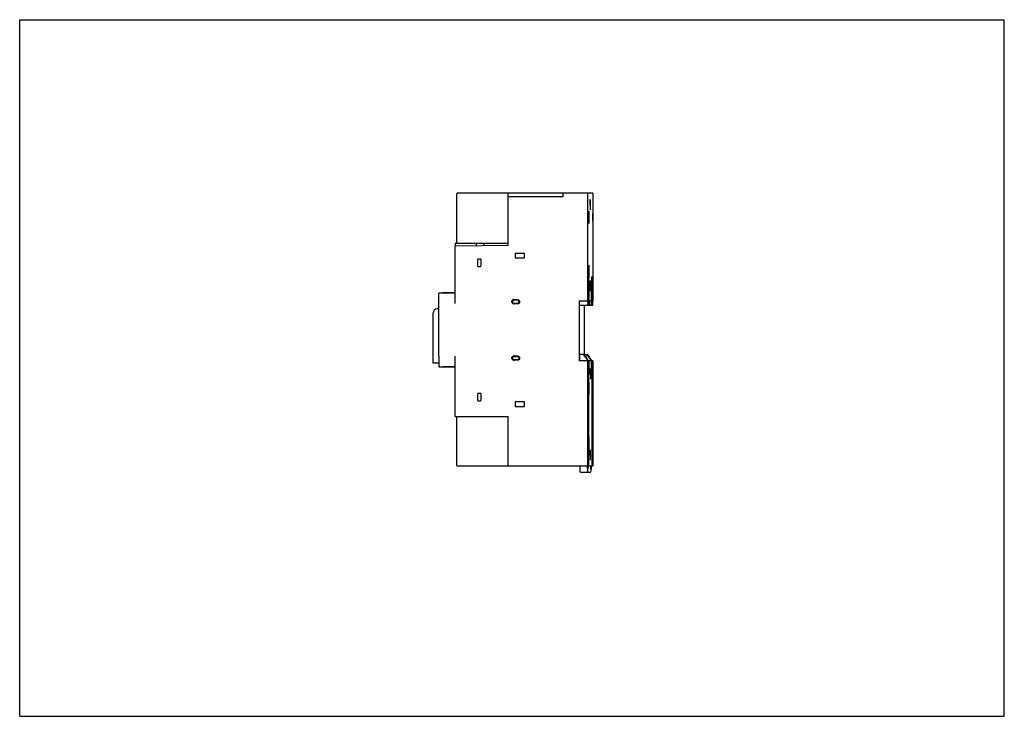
# Model space of a CAD drawing. Header units: inches. Extents: x 0 to 11.7, y 0 to 8.3.
import ezdxf

# ---------------------------------------------------------------- set-up
doc = ezdxf.new("R2010")
doc.units = ezdxf.units.IN
doc.header["$LTSCALE"] = 0.64311
doc.header["$MEASUREMENT"] = 0
doc.layers.get('0').update_dxf_attribs({"linetype": 'CONTINUOUS'})

msp = doc.modelspace()

# ---------------------------------------------------------------- linework, layer by layer
at = {"color": 7, "linetype": 'Continuous'}
for p, q in [((0, 0), (0, 8.268)), ((0, 8.268), (11.693, 8.268)), ((11.693, 0), (11.693, 8.268)), ((5.191, 5.614), (5.191, 6.202)), ((6.805, 6.208), (5.197, 6.208)), ((5.801, 6.166), (5.801, 6.208)), ((6.45, 6.208), (6.45, 6.166)), ((6.745, 6.208), (6.745, 4.932)), ((6.805, 6.208), (6.805, 4.932)), ((5.8, 5.586), (5.8, 6.166)), ((6.45, 6.166), (5.8, 6.166)), ((5.171, 5.614), (5.171, 5.58)), ((5.171, 5.614), (5.801, 5.614)), ((5.425, 5.583), (5.425, 5.614)), ((5.515, 5.583), (5.515, 5.614)), ((5.8, 5.586), (5.17, 5.58)), ((5.17, 4.898), (5.17, 5.58)), ((5.436, 5.417), (5.436, 5.349)), ((5.47, 5.427), (5.446, 5.427)), ((5.479, 5.349), (5.479, 5.417)), ((5.886, 5.493), (5.886, 5.44)), ((5.994, 5.493), (5.886, 5.493)), ((5.886, 5.44), (5.994, 5.44)), ((5.994, 5.44), (5.994, 5.493)), ((5.446, 5.339), (5.47, 5.339)), ((6.76, 5.275), (6.76, 5.215)), ((6.761, 5.215), (6.761, 5.275)), ((6.752, 5.215), (6.751, 5.206)), ((6.751, 4.932), (6.751, 5.176)), ((6.752, 5.215), (6.759, 5.215)), ((6.759, 5.206), (6.759, 5.215)), ((6.76, 5.176), (6.759, 5.206)), ((6.76, 5.176), (6.76, 4.932)), ((6.791, 5.215), (6.799, 5.215)), ((6.791, 5.215), (6.791, 5.206)), ((6.791, 4.932), (6.791, 5.176)), ((6.799, 5.206), (6.799, 5.215)), ((6.799, 5.176), (6.799, 5.206)), ((6.799, 5.176), (6.799, 4.932)), ((5.028, 5.029), (5.17, 5.029)), ((5.17, 5.024), (4.983, 5.024)), ((5.871, 4.947), (5.91, 4.947)), ((5.871, 4.941), (5.911, 4.941)), ((6.643, 4.932), (6.745, 4.932)), ((6.643, 4.932), (6.643, 4.22)), ((6.644, 4.932), (6.644, 4.881)), ((6.746, 4.932), (6.746, 4.881)), ((6.75, 4.932), (6.76, 4.932)), ((6.75, 4.881), (6.75, 4.932)), ((6.761, 4.932), (6.761, 4.887)), ((6.766, 4.932), (6.785, 4.932)), ((6.766, 4.887), (6.766, 4.932)), ((6.785, 4.932), (6.785, 4.881)), ((6.79, 4.932), (6.799, 4.932)), ((6.79, 4.881), (6.79, 4.932)), ((6.801, 4.932), (6.801, 4.881)), ((6.805, 4.932), (6.805, 4.932)), ((6.805, 4.881), (6.805, 4.932)), ((4.976, 4.835), (4.957, 4.835)), ((4.976, 4.274), (4.976, 4.898)), ((5.911, 4.9), (5.871, 4.9)), ((5.91, 4.894), (5.871, 4.894)), ((6.644, 4.881), (6.805, 4.881)), ((6.703, 4.881), (6.703, 4.294)), ((6.75, 4.887), (6.766, 4.887)), ((4.91, 4.192), (4.91, 4.787)), ((5.17, 3.558), (5.17, 4.274)), ((5.871, 4.278), (5.91, 4.278)), ((5.871, 4.272), (5.911, 4.272)), ((5.911, 4.23), (5.871, 4.23)), ((5.91, 4.225), (5.871, 4.225)), ((6.805, 4.22), (6.643, 4.22)), ((6.695, 4.294), (6.649, 4.294)), ((6.649, 4.294), (6.649, 4.285)), ((6.649, 4.285), (6.649, 4.22)), ((6.699, 4.294), (6.697, 4.294)), ((6.721, 4.261), (6.697, 4.294)), ((6.699, 4.294), (6.723, 4.261)), ((6.702, 4.294), (6.7, 4.294)), ((6.725, 4.261), (6.7, 4.294)), ((6.702, 4.294), (6.726, 4.261)), ((6.703, 4.294), (6.735, 4.294)), ((6.703, 4.285), (6.737, 4.238)), ((6.744, 4.238), (6.71, 4.285)), ((6.728, 4.255), (6.726, 4.255)), ((6.731, 4.255), (6.729, 4.255)), ((6.735, 4.294), (6.776, 4.238)), ((6.736, 4.294), (6.738, 4.294)), ((6.761, 4.261), (6.736, 4.294)), ((6.738, 4.294), (6.763, 4.261)), ((6.74, 4.294), (6.741, 4.294)), ((6.764, 4.261), (6.74, 4.294)), ((6.741, 4.294), (6.766, 4.261)), ((6.748, 4.233), (6.741, 4.233)), ((6.741, 4.233), (6.741, 4.22)), ((6.784, 4.238), (6.743, 4.294)), ((6.745, 4.22), (6.745, 2.972)), ((6.748, 4.22), (6.748, 4.233)), ((6.751, 4.053), (6.751, 4.22)), ((6.759, 4.22), (6.759, 4.053)), ((6.767, 4.255), (6.765, 4.255)), ((6.77, 4.255), (6.769, 4.255)), ((6.788, 4.233), (6.78, 4.233)), ((6.78, 4.233), (6.78, 4.22)), ((6.788, 4.22), (6.788, 4.233)), ((6.791, 4.053), (6.791, 4.22)), ((6.799, 4.22), (6.799, 4.053)), ((6.805, 4.22), (6.805, 2.972)), ((4.976, 4.192), (4.91, 4.192)), ((4.983, 4.148), (5.17, 4.148)), ((5.17, 4.146), (5.028, 4.146)), ((6.752, 4.01), (6.751, 4.02)), ((6.752, 4.013), (6.753, 4.013)), ((6.753, 4.013), (6.755, 4.013)), ((6.754, 4.01), (6.754, 4.009)), ((6.754, 4.009), (6.754, 2.972)), ((6.757, 4.011), (6.757, 4.009)), ((6.757, 2.972), (6.757, 4.009)), ((6.791, 4.01), (6.791, 4.02)), ((6.791, 4.013), (6.793, 4.013)), ((6.793, 4.013), (6.795, 4.013)), ((6.793, 4.01), (6.793, 4.009)), ((6.793, 4.009), (6.793, 2.972)), ((6.797, 4.011), (6.797, 4.009)), ((6.797, 2.972), (6.797, 4.009)), ((5.436, 3.823), (5.436, 3.754)), ((5.47, 3.833), (5.446, 3.833)), ((5.446, 3.744), (5.47, 3.744)), ((5.479, 3.754), (5.479, 3.823)), ((5.994, 3.731), (5.886, 3.731)), ((5.886, 3.731), (5.886, 3.678)), ((5.886, 3.678), (5.994, 3.678)), ((5.994, 3.678), (5.994, 3.731)), ((5.17, 3.558), (5.8, 3.558)), ((5.191, 2.978), (5.191, 3.558)), ((5.8, 2.972), (5.8, 3.558)), ((5.197, 2.972), (6.805, 2.972)), ((6.655, 2.938), (6.655, 2.972)), ((6.743, 2.938), (6.743, 2.972)), ((6.746, 2.972), (6.746, 2.96)), ((6.746, 2.96), (6.746, 2.938)), ((6.746, 2.904), (6.746, 2.938)), ((6.783, 2.938), (6.783, 2.972)), ((6.785, 2.972), (6.785, 2.96)), ((6.786, 2.96), (6.786, 2.938)), ((6.786, 2.904), (6.786, 2.938)), ((6.66, 2.897), (6.782, 2.897)), ((0, 0), (11.693, 0))]:
    msp.add_line(p, q, dxfattribs=at)
for centre, radius, start, end in [((5.197, 6.202), 0.00591, 168.6994, 180), ((9.633, 5.179), 2.882, 179.4811, 180.0678), ((9.673, 5.179), 2.882, 179.4811, 180.0678), ((5.871, 4.92), 0.0207, 111.6464, 225.0789), ((5.871, 4.92), 0.0275, 89.997, 92.0721), ((5.91, 4.92), 0.0272, 87.4402, 90.0028), ((5.911, 4.92), 0.0206, 270.0239, 89.951), ((4.957, 4.787), 0.0472, 90, 180), ((5.871, 4.921), 0.027, 238.5363, 247.6537), ((5.871, 4.921), 0.0212, 245.8142, 249.0067), ((5.871, 4.921), 0.0273, 267.8655, 270.002), ((5.91, 4.921), 0.0274, 269.9958, 272.4954), ((5.871, 4.251), 0.0207, 111.6464, 225.0789), ((5.871, 4.251), 0.027, 238.5363, 247.6537), ((5.871, 4.252), 0.0212, 245.8142, 249.0067), ((5.871, 4.25), 0.0275, 89.997, 92.0721), ((5.871, 4.252), 0.0273, 267.8655, 270.002), ((5.91, 4.25), 0.0272, 87.4402, 90.0028), ((5.91, 4.252), 0.0274, 269.9958, 272.4954), ((5.911, 4.251), 0.0206, 270.0239, 89.951), ((9.931, 4.049), 3.18, 179.9332, 180.5152), ((9.971, 4.049), 3.18, 179.9332, 180.5152), ((5.197, 2.978), 0.0059, 179.9861, 270.0117)]:
    msp.add_arc(centre, radius, start, end, dxfattribs=at)
for centre, major_axis, ratio, start_param, end_param in [((5.446, 5.417), (0, 0.00984), 0.999886, 0, 1.570796), ((5.47, 5.417), (0, 0.00984), 0.999886, -1.570796, 0), ((5.446, 5.349), (0, 0.00984), 0.999886, 1.570796, 3.141593), ((5.47, 5.349), (0, 0.00984), 0.999886, -3.141593, -1.570796), ((6.703, 4.285), (-0.00725, 0.00984), 0.005659, -0.004167, 1.56663), ((6.71, 4.285), (-0.00725, 0.00984), 0.005659, -1.574963, -1.2711), ((6.721, 4.261), (-0.00435, 0.00591), 0.005659, 1.56663, 3.137426), ((6.723, 4.261), (-0.00435, 0.00591), 0.005659, -1.928069, -1.574963), ((6.725, 4.261), (-0.00435, 0.00591), 0.005659, 1.56663, 1.917999), ((6.726, 4.261), (-0.00435, 0.00591), 0.005659, -1.928069, -1.574963), ((6.737, 4.238), (-0.00394, 0.00535), 0.004167, 1.567728, 3.138525), ((6.744, 4.238), (-0.00394, 0.00535), 0.004167, -3.144661, -2.92132), ((6.761, 4.261), (-0.00435, 0.00591), 0.005659, 1.56663, 3.137426), ((6.763, 4.261), (-0.00435, 0.00591), 0.005659, -1.928069, -1.574963), ((6.764, 4.261), (-0.00435, 0.00591), 0.005659, 1.56663, 1.917999), ((6.766, 4.261), (-0.00435, 0.00591), 0.005659, -1.928069, -1.574963), ((6.777, 4.238), (-0.00394, 0.00535), 0.004167, 1.567728, 3.138525), ((6.784, 4.238), (-0.00394, 0.00535), 0.004167, -1.816019, -1.573864), ((5.446, 3.823), (0, 0.00984), 0.999886, 0, 1.570796), ((5.446, 3.754), (0, 0.00984), 0.999886, 1.570796, 3.141593), ((5.47, 3.823), (0, 0.00984), 0.999886, -1.570796, 0), ((5.47, 3.754), (0, 0.00984), 0.999886, -3.141593, -1.570796)]:
    msp.add_ellipse(centre, major_axis=major_axis, ratio=ratio, start_param=start_param, end_param=end_param, dxfattribs=at)
for points in [[(5.191, 6.203), (5.191, 6.205), (5.192, 6.207), (5.194, 6.207)], [(5.194, 6.207), (5.195, 6.208), (5.196, 6.208), (5.197, 6.208)], [(5.025, 5.028), (5.026, 5.028), (5.027, 5.029), (5.028, 5.029)], [(5.861, 4.945), (5.864, 4.946), (5.867, 4.947), (5.87, 4.947)], [(5.864, 4.94), (5.866, 4.941), (5.869, 4.941), (5.871, 4.941)], [(5.863, 4.902), (5.86, 4.903), (5.858, 4.904), (5.857, 4.906)], [(5.87, 4.894), (5.867, 4.894), (5.864, 4.895), (5.861, 4.896)], [(5.871, 4.9), (5.869, 4.9), (5.866, 4.9), (5.864, 4.901)], [(5.863, 4.232), (5.86, 4.233), (5.858, 4.235), (5.857, 4.236)], [(5.861, 4.276), (5.864, 4.277), (5.867, 4.278), (5.87, 4.278)], [(5.87, 4.225), (5.867, 4.225), (5.864, 4.225), (5.861, 4.227)], [(5.864, 4.27), (5.866, 4.271), (5.869, 4.272), (5.871, 4.272)], [(5.871, 4.23), (5.869, 4.23), (5.866, 4.231), (5.864, 4.232)]]:
    msp.add_open_spline(points, degree=3, dxfattribs=at)
for points, knots in [([(6.776, 6.134), (6.775, 6.134), (6.776, 6.133), (6.775, 6.132), (6.775, 6.131), (6.775, 6.129), (6.775, 6.126), (6.775, 6.122), (6.775, 6.115), (6.775, 6.106), (6.775, 6.095), (6.775, 6.084), (6.775, 6.076), (6.775, 6.072)], [0, 0, 0, 0, 0.004864, 0.019265, 0.043143, 0.076205, 0.118134, 0.168595, 0.29295, 0.444398, 0.617281, 0.805179, 1, 1, 1, 1]), ([(6.776, 6.072), (6.776, 6.076), (6.776, 6.084), (6.776, 6.095), (6.776, 6.106), (6.776, 6.115), (6.776, 6.122), (6.776, 6.126), (6.776, 6.129), (6.776, 6.131), (6.776, 6.132), (6.776, 6.133), (6.776, 6.134), (6.776, 6.134)], [0, 0, 0, 0, 0.194818, 0.382701, 0.555566, 0.707004, 0.831365, 0.881826, 0.923762, 0.956835, 0.98072, 0.995126, 1, 1, 1, 1]), ([(6.75, 5.995), (6.75, 5.995), (6.75, 5.995), (6.75, 5.995), (6.75, 5.994), (6.75, 5.994), (6.75, 5.992), (6.75, 5.99), (6.75, 5.987), (6.75, 5.983), (6.75, 5.979), (6.75, 5.972), (6.75, 5.963), (6.75, 5.951), (6.75, 5.938), (6.75, 5.929), (6.75, 5.924)], [0, 0, 0, 0, 0.00129, 0.004941, 0.010971, 0.019369, 0.043205, 0.07628, 0.118239, 0.168664, 0.227124, 0.29303, 0.444486, 0.61732, 0.805112, 1, 1, 1, 1]), ([(6.751, 5.924), (6.751, 5.929), (6.751, 5.938), (6.751, 5.951), (6.751, 5.963), (6.751, 5.972), (6.751, 5.979), (6.751, 5.983), (6.751, 5.987), (6.75, 5.99), (6.75, 5.992), (6.75, 5.994), (6.75, 5.994), (6.75, 5.995), (6.75, 5.995), (6.75, 5.995), (6.75, 5.995)], [0, 0, 0, 0, 0.19492, 0.382722, 0.55556, 0.70703, 0.772944, 0.831401, 0.881825, 0.923778, 0.956838, 0.980662, 0.989055, 0.99508, 0.998722, 1, 1, 1, 1]), ([(6.755, 5.967), (6.755, 5.967), (6.755, 5.966), (6.755, 5.966), (6.755, 5.965), (6.755, 5.963), (6.755, 5.962), (6.755, 5.959), (6.755, 5.954), (6.755, 5.948), (6.755, 5.94), (6.755, 5.933), (6.755, 5.927), (6.755, 5.924)], [0, 0, 0, 0, 0.004933, 0.019384, 0.043215, 0.076253, 0.118253, 0.168731, 0.292982, 0.444422, 0.61736, 0.805346, 1, 1, 1, 1]), ([(6.761, 5.995), (6.761, 5.995), (6.761, 5.995), (6.76, 5.995), (6.76, 5.994), (6.76, 5.994), (6.76, 5.992), (6.76, 5.99), (6.76, 5.987), (6.76, 5.983), (6.76, 5.979), (6.76, 5.972), (6.76, 5.963), (6.76, 5.951), (6.76, 5.938), (6.76, 5.929), (6.76, 5.924)], [0, 0, 0, 0, 0.001289, 0.004938, 0.010969, 0.019368, 0.043203, 0.076277, 0.118238, 0.168665, 0.227123, 0.29303, 0.444486, 0.617318, 0.805108, 1, 1, 1, 1]), ([(6.761, 5.924), (6.761, 5.929), (6.761, 5.938), (6.761, 5.951), (6.761, 5.963), (6.761, 5.972), (6.761, 5.979), (6.761, 5.983), (6.761, 5.987), (6.761, 5.99), (6.761, 5.992), (6.761, 5.994), (6.761, 5.994), (6.761, 5.995), (6.761, 5.995), (6.761, 5.995), (6.761, 5.995)], [0, 0, 0, 0, 0.194913, 0.38271, 0.555544, 0.707004, 0.772912, 0.831366, 0.881793, 0.923754, 0.956821, 0.980651, 0.989047, 0.995074, 0.998719, 1, 1, 1, 1]), ([(6.775, 6.072), (6.775, 6.068), (6.775, 6.06), (6.775, 6.049), (6.775, 6.038), (6.775, 6.029), (6.775, 6.022), (6.775, 6.018), (6.775, 6.015), (6.775, 6.013), (6.775, 6.012), (6.776, 6.011), (6.775, 6.01), (6.776, 6.01)], [0, 0, 0, 0, 0.194818, 0.382701, 0.555566, 0.707004, 0.831365, 0.881826, 0.923762, 0.956835, 0.98072, 0.995126, 1, 1, 1, 1]), ([(6.804, 5.967), (6.804, 5.967), (6.804, 5.966), (6.804, 5.966), (6.804, 5.965), (6.804, 5.963), (6.804, 5.962), (6.804, 5.959), (6.804, 5.954), (6.804, 5.948), (6.804, 5.94), (6.804, 5.933), (6.804, 5.927), (6.804, 5.924)], [0, 0, 0, 0, 0.004933, 0.019384, 0.043215, 0.076253, 0.118253, 0.168731, 0.292982, 0.444422, 0.61736, 0.805346, 1, 1, 1, 1]), ([(6.75, 5.924), (6.75, 5.92), (6.75, 5.911), (6.75, 5.898), (6.75, 5.885), (6.75, 5.876), (6.75, 5.87), (6.75, 5.866), (6.75, 5.862), (6.75, 5.859), (6.75, 5.857), (6.75, 5.855), (6.75, 5.854), (6.75, 5.854), (6.75, 5.854), (6.75, 5.853), (6.75, 5.853)], [0, 0, 0, 0, 0.194921, 0.382722, 0.555557, 0.707018, 0.772927, 0.83138, 0.881807, 0.923768, 0.956832, 0.980658, 0.989054, 0.99508, 0.998722, 1, 1, 1, 1]), ([(6.755, 5.924), (6.755, 5.922), (6.755, 5.916), (6.755, 5.908), (6.755, 5.901), (6.755, 5.895), (6.755, 5.89), (6.755, 5.887), (6.755, 5.885), (6.755, 5.884), (6.755, 5.883), (6.755, 5.882), (6.755, 5.882), (6.755, 5.882)], [0, 0, 0, 0, 0.194687, 0.382688, 0.555628, 0.707066, 0.831324, 0.881804, 0.923795, 0.956821, 0.980646, 0.995088, 1, 1, 1, 1]), ([(6.76, 5.924), (6.76, 5.92), (6.76, 5.911), (6.76, 5.898), (6.76, 5.885), (6.76, 5.876), (6.76, 5.87), (6.76, 5.866), (6.76, 5.862), (6.76, 5.859), (6.76, 5.857), (6.76, 5.855), (6.76, 5.854), (6.76, 5.854), (6.761, 5.854), (6.761, 5.853), (6.761, 5.853)], [0, 0, 0, 0, 0.194913, 0.38271, 0.555544, 0.707004, 0.772912, 0.831366, 0.881793, 0.923754, 0.956821, 0.980651, 0.989047, 0.995074, 0.998719, 1, 1, 1, 1]), ([(6.804, 5.924), (6.804, 5.922), (6.804, 5.916), (6.804, 5.908), (6.804, 5.901), (6.804, 5.895), (6.804, 5.89), (6.804, 5.887), (6.804, 5.885), (6.804, 5.884), (6.804, 5.883), (6.804, 5.882), (6.804, 5.882), (6.804, 5.882)], [0, 0, 0, 0, 0.194687, 0.382688, 0.555628, 0.707066, 0.831324, 0.881804, 0.923795, 0.956821, 0.980646, 0.995088, 1, 1, 1, 1]), ([(6.75, 5.349), (6.75, 5.349), (6.75, 5.349), (6.75, 5.349), (6.75, 5.348), (6.75, 5.347), (6.75, 5.346), (6.75, 5.343), (6.75, 5.34), (6.75, 5.336), (6.75, 5.332), (6.75, 5.325), (6.75, 5.316), (6.75, 5.303), (6.75, 5.289), (6.75, 5.28), (6.75, 5.275)], [0, 0, 0, 0, 0.001289, 0.004938, 0.010969, 0.019368, 0.043203, 0.076277, 0.118238, 0.168665, 0.227123, 0.29303, 0.444486, 0.617318, 0.805108, 1, 1, 1, 1]), ([(6.751, 5.275), (6.751, 5.28), (6.751, 5.289), (6.751, 5.303), (6.751, 5.316), (6.751, 5.325), (6.751, 5.332), (6.751, 5.336), (6.751, 5.34), (6.75, 5.343), (6.75, 5.346), (6.75, 5.347), (6.75, 5.348), (6.75, 5.349), (6.75, 5.349), (6.75, 5.349), (6.75, 5.349)], [0, 0, 0, 0, 0.194913, 0.38271, 0.555544, 0.707004, 0.772912, 0.831366, 0.881793, 0.923754, 0.956821, 0.980651, 0.989047, 0.995074, 0.998719, 1, 1, 1, 1]), ([(6.75, 5.275), (6.75, 5.27), (6.75, 5.26), (6.75, 5.247), (6.75, 5.234), (6.75, 5.224), (6.75, 5.217), (6.75, 5.213), (6.75, 5.209), (6.75, 5.206), (6.75, 5.204), (6.75, 5.202), (6.75, 5.201), (6.75, 5.201), (6.75, 5.2), (6.75, 5.2), (6.75, 5.2)], [0, 0, 0, 0, 0.194913, 0.38271, 0.555544, 0.707004, 0.772912, 0.831366, 0.881793, 0.923754, 0.956821, 0.980651, 0.989047, 0.995074, 0.998719, 1, 1, 1, 1]), ([(6.761, 5.349), (6.761, 5.349), (6.761, 5.349), (6.76, 5.349), (6.76, 5.348), (6.76, 5.347), (6.76, 5.346), (6.76, 5.343), (6.76, 5.34), (6.76, 5.336), (6.76, 5.332), (6.76, 5.325), (6.76, 5.316), (6.76, 5.303), (6.76, 5.289), (6.76, 5.28), (6.76, 5.275)], [0, 0, 0, 0, 0.001289, 0.004938, 0.010969, 0.019368, 0.043203, 0.076277, 0.118238, 0.168665, 0.227123, 0.29303, 0.444486, 0.617318, 0.805108, 1, 1, 1, 1]), ([(6.761, 5.275), (6.761, 5.28), (6.761, 5.289), (6.761, 5.303), (6.761, 5.316), (6.761, 5.325), (6.761, 5.332), (6.761, 5.336), (6.761, 5.34), (6.761, 5.343), (6.761, 5.346), (6.761, 5.347), (6.761, 5.348), (6.761, 5.349), (6.761, 5.349), (6.761, 5.349), (6.761, 5.349)], [0, 0, 0, 0, 0.194913, 0.38271, 0.555544, 0.707004, 0.772912, 0.831366, 0.881793, 0.923754, 0.956821, 0.980651, 0.989047, 0.995074, 0.998719, 1, 1, 1, 1]), ([(6.76, 5.215), (6.76, 5.212), (6.76, 5.21), (6.76, 5.206), (6.76, 5.204), (6.76, 5.203), (6.76, 5.201), (6.761, 5.201), (6.76, 5.2), (6.761, 5.2)], [0, 0, 0, 0, 0.428933, 0.601014, 0.743301, 0.854786, 0.934956, 0.98343, 1, 1, 1, 1]), ([(6.761, 5.2), (6.761, 5.2), (6.761, 5.201), (6.761, 5.201), (6.761, 5.203), (6.761, 5.204), (6.761, 5.206), (6.761, 5.21), (6.761, 5.213), (6.761, 5.215)], [0, 0, 0, 0, 0.016632, 0.065192, 0.145473, 0.257099, 0.399481, 0.571534, 1, 1, 1, 1]), ([(6.776, 5.169), (6.775, 5.169), (6.776, 5.168), (6.775, 5.168), (6.775, 5.166), (6.775, 5.164), (6.775, 5.162), (6.775, 5.157), (6.775, 5.15), (6.775, 5.141), (6.775, 5.131), (6.775, 5.119), (6.775, 5.111), (6.775, 5.107)], [0, 0, 0, 0, 0.004864, 0.019265, 0.043143, 0.076205, 0.118134, 0.168595, 0.29295, 0.444398, 0.617281, 0.805179, 1, 1, 1, 1]), ([(6.776, 5.107), (6.776, 5.111), (6.776, 5.119), (6.776, 5.131), (6.776, 5.141), (6.776, 5.15), (6.776, 5.157), (6.776, 5.162), (6.776, 5.164), (6.776, 5.166), (6.776, 5.168), (6.776, 5.168), (6.776, 5.169), (6.776, 5.169)], [0, 0, 0, 0, 0.194818, 0.382701, 0.555566, 0.707004, 0.831365, 0.881826, 0.923762, 0.956835, 0.98072, 0.995126, 1, 1, 1, 1]), ([(6.78, 5.169), (6.78, 5.169), (6.78, 5.168), (6.78, 5.168), (6.78, 5.166), (6.78, 5.164), (6.78, 5.162), (6.779, 5.157), (6.779, 5.15), (6.779, 5.141), (6.779, 5.131), (6.779, 5.119), (6.779, 5.111), (6.779, 5.107)], [0, 0, 0, 0, 0.004864, 0.019265, 0.043143, 0.076205, 0.118134, 0.168595, 0.29295, 0.444398, 0.617281, 0.805179, 1, 1, 1, 1]), ([(6.78, 5.107), (6.78, 5.111), (6.78, 5.119), (6.78, 5.131), (6.78, 5.141), (6.78, 5.15), (6.78, 5.157), (6.78, 5.162), (6.78, 5.164), (6.78, 5.166), (6.78, 5.168), (6.78, 5.168), (6.78, 5.169), (6.78, 5.169)], [0, 0, 0, 0, 0.194818, 0.382701, 0.555566, 0.707004, 0.831365, 0.881826, 0.923762, 0.956835, 0.98072, 0.995126, 1, 1, 1, 1]), ([(6.775, 5.107), (6.775, 5.103), (6.775, 5.096), (6.775, 5.084), (6.775, 5.074), (6.775, 5.064), (6.775, 5.058), (6.775, 5.053), (6.775, 5.051), (6.775, 5.049), (6.775, 5.047), (6.776, 5.047), (6.775, 5.046), (6.776, 5.046)], [0, 0, 0, 0, 0.194818, 0.382701, 0.555566, 0.707004, 0.831365, 0.881826, 0.923762, 0.956835, 0.98072, 0.995126, 1, 1, 1, 1]), ([(6.779, 5.107), (6.779, 5.103), (6.779, 5.096), (6.779, 5.084), (6.779, 5.074), (6.779, 5.064), (6.779, 5.058), (6.78, 5.053), (6.78, 5.051), (6.78, 5.049), (6.78, 5.047), (6.78, 5.047), (6.78, 5.046), (6.78, 5.046)], [0, 0, 0, 0, 0.194818, 0.382701, 0.555566, 0.707004, 0.831365, 0.881826, 0.923762, 0.956835, 0.98072, 0.995126, 1, 1, 1, 1]), ([(4.976, 4.898), (4.976, 4.913), (4.976, 4.936), (4.976, 4.965), (4.976, 4.981), (4.976, 4.992), (4.976, 4.999), (4.976, 5.005), (4.976, 5.01), (4.976, 5.014), (4.976, 5.016), (4.977, 5.019), (4.978, 5.022), (4.981, 5.024), (4.983, 5.024)], [0, 0, 0, 0, 0.365868, 0.530084, 0.672763, 0.734192, 0.788173, 0.83418, 0.87179, 0.900729, 0.921081, 0.935514, 0.95637, 1, 1, 1, 1]), ([(5.022, 5.024), (5.022, 5.024), (5.023, 5.025), (5.024, 5.027), (5.025, 5.028)], [0, 0, 0, 0, 0.114499, 1, 1, 1, 1]), ([(5.857, 4.898), (5.853, 4.9), (5.846, 4.908), (5.843, 4.923), (5.849, 4.937), (5.857, 4.943), (5.861, 4.945)], [0, 0, 0, 0, 0.250304, 0.499799, 0.74948, 1, 1, 1, 1]), ([(5.912, 4.947), (5.915, 4.947), (5.921, 4.945), (5.927, 4.942), (5.929, 4.939)], [0, 0, 0, 0, 0.491814, 1, 1, 1, 1]), ([(5.929, 4.939), (5.934, 4.934), (5.94, 4.92), (5.934, 4.906), (5.929, 4.901)], [0, 0, 0, 0, 0.499363, 1, 1, 1, 1]), ([(5.929, 4.901), (5.927, 4.899), (5.921, 4.895), (5.915, 4.894), (5.912, 4.894)], [0, 0, 0, 0, 0.511817, 1, 1, 1, 1]), ([(4.976, 4.274), (4.976, 4.258), (4.976, 4.235), (4.976, 4.206), (4.976, 4.191), (4.976, 4.179), (4.976, 4.172), (4.976, 4.167), (4.976, 4.162), (4.976, 4.158), (4.976, 4.155), (4.977, 4.153), (4.978, 4.15), (4.981, 4.148), (4.983, 4.148)], [0, 0, 0, 0, 0.365872, 0.530089, 0.672769, 0.734198, 0.788179, 0.834185, 0.871793, 0.900732, 0.921082, 0.935508, 0.956362, 1, 1, 1, 1]), ([(5.857, 4.228), (5.853, 4.231), (5.846, 4.238), (5.843, 4.253), (5.849, 4.268), (5.857, 4.274), (5.861, 4.276)], [0, 0, 0, 0, 0.250304, 0.499799, 0.74948, 1, 1, 1, 1]), ([(5.912, 4.278), (5.915, 4.278), (5.921, 4.276), (5.927, 4.272), (5.929, 4.27)], [0, 0, 0, 0, 0.491814, 1, 1, 1, 1]), ([(5.929, 4.232), (5.927, 4.23), (5.921, 4.226), (5.915, 4.225), (5.912, 4.225)], [0, 0, 0, 0, 0.511817, 1, 1, 1, 1]), ([(5.929, 4.27), (5.934, 4.265), (5.94, 4.251), (5.934, 4.237), (5.929, 4.232)], [0, 0, 0, 0, 0.499363, 1, 1, 1, 1]), ([(6.776, 4.126), (6.775, 4.126), (6.776, 4.125), (6.775, 4.124), (6.775, 4.123), (6.775, 4.121), (6.775, 4.118), (6.775, 4.114), (6.775, 4.107), (6.775, 4.098), (6.775, 4.087), (6.775, 4.076), (6.775, 4.068), (6.775, 4.064)], [0, 0, 0, 0, 0.004864, 0.019265, 0.043143, 0.076205, 0.118134, 0.168595, 0.29295, 0.444398, 0.617281, 0.805179, 1, 1, 1, 1]), ([(6.776, 4.064), (6.776, 4.068), (6.776, 4.076), (6.776, 4.087), (6.776, 4.098), (6.776, 4.107), (6.776, 4.114), (6.776, 4.118), (6.776, 4.121), (6.776, 4.123), (6.776, 4.124), (6.776, 4.125), (6.776, 4.126), (6.776, 4.126)], [0, 0, 0, 0, 0.194818, 0.382701, 0.555566, 0.707004, 0.831365, 0.881826, 0.923762, 0.956835, 0.98072, 0.995126, 1, 1, 1, 1]), ([(6.779, 4.126), (6.778, 4.126), (6.779, 4.125), (6.778, 4.124), (6.778, 4.123), (6.778, 4.121), (6.778, 4.118), (6.778, 4.114), (6.778, 4.107), (6.778, 4.098), (6.778, 4.087), (6.778, 4.076), (6.778, 4.068), (6.778, 4.064)], [0, 0, 0, 0, 0.004864, 0.019265, 0.043143, 0.076205, 0.118134, 0.168595, 0.29295, 0.444398, 0.617281, 0.805179, 1, 1, 1, 1]), ([(6.779, 4.064), (6.779, 4.068), (6.779, 4.076), (6.779, 4.087), (6.779, 4.098), (6.779, 4.107), (6.779, 4.114), (6.779, 4.118), (6.779, 4.121), (6.779, 4.123), (6.779, 4.124), (6.779, 4.125), (6.779, 4.126), (6.779, 4.126)], [0, 0, 0, 0, 0.194818, 0.382701, 0.555566, 0.707004, 0.831365, 0.881826, 0.923762, 0.956835, 0.98072, 0.995126, 1, 1, 1, 1]), ([(6.752, 4.013), (6.752, 4.013), (6.753, 4.012), (6.753, 4.011), (6.754, 4.01)], [0, 0, 0, 0, 0.276835, 1, 1, 1, 1]), ([(6.755, 4.013), (6.755, 4.013), (6.756, 4.012), (6.757, 4.011), (6.757, 4.011)], [0, 0, 0, 0, 0.277766, 1, 1, 1, 1]), ([(6.775, 4.064), (6.775, 4.06), (6.775, 4.052), (6.775, 4.041), (6.775, 4.03), (6.775, 4.021), (6.775, 4.014), (6.775, 4.01), (6.775, 4.007), (6.775, 4.005), (6.775, 4.004), (6.776, 4.003), (6.775, 4.003), (6.776, 4.003)], [0, 0, 0, 0, 0.194818, 0.382701, 0.555566, 0.707004, 0.831365, 0.881826, 0.923762, 0.956835, 0.98072, 0.995126, 1, 1, 1, 1]), ([(6.778, 4.064), (6.778, 4.06), (6.778, 4.052), (6.778, 4.041), (6.778, 4.03), (6.778, 4.021), (6.778, 4.014), (6.778, 4.01), (6.778, 4.007), (6.778, 4.005), (6.778, 4.004), (6.779, 4.003), (6.778, 4.003), (6.779, 4.003)], [0, 0, 0, 0, 0.194818, 0.382701, 0.555566, 0.707004, 0.831365, 0.881826, 0.923762, 0.956835, 0.98072, 0.995126, 1, 1, 1, 1]), ([(6.791, 4.013), (6.792, 4.013), (6.792, 4.012), (6.793, 4.011), (6.793, 4.01)], [0, 0, 0, 0, 0.276835, 1, 1, 1, 1]), ([(6.795, 4.013), (6.795, 4.013), (6.796, 4.012), (6.796, 4.011), (6.797, 4.011)], [0, 0, 0, 0, 0.277766, 1, 1, 1, 1]), ([(6.75, 3.971), (6.75, 3.971), (6.75, 3.971), (6.75, 3.971), (6.75, 3.97), (6.75, 3.969), (6.75, 3.968), (6.75, 3.965), (6.75, 3.962), (6.75, 3.959), (6.75, 3.954), (6.75, 3.947), (6.75, 3.938), (6.75, 3.925), (6.75, 3.911), (6.75, 3.902), (6.75, 3.897)], [0, 0, 0, 0, 0.001289, 0.004938, 0.010969, 0.019368, 0.043203, 0.076277, 0.118238, 0.168665, 0.227123, 0.29303, 0.444486, 0.617318, 0.805108, 1, 1, 1, 1]), ([(6.751, 3.897), (6.751, 3.902), (6.751, 3.911), (6.751, 3.925), (6.751, 3.938), (6.751, 3.947), (6.751, 3.954), (6.751, 3.959), (6.751, 3.962), (6.75, 3.965), (6.75, 3.968), (6.75, 3.969), (6.75, 3.97), (6.75, 3.971), (6.75, 3.971), (6.75, 3.971), (6.75, 3.971)], [0, 0, 0, 0, 0.194913, 0.38271, 0.555544, 0.707004, 0.772912, 0.831366, 0.881793, 0.923754, 0.956821, 0.980651, 0.989047, 0.995074, 0.998719, 1, 1, 1, 1]), ([(6.75, 3.897), (6.75, 3.892), (6.75, 3.882), (6.75, 3.869), (6.75, 3.856), (6.75, 3.846), (6.75, 3.839), (6.75, 3.835), (6.75, 3.831), (6.75, 3.828), (6.75, 3.826), (6.75, 3.824), (6.75, 3.823), (6.75, 3.823), (6.75, 3.823), (6.75, 3.822), (6.75, 3.822)], [0, 0, 0, 0, 0.194913, 0.38271, 0.555544, 0.707004, 0.772912, 0.831366, 0.881793, 0.923754, 0.956821, 0.980651, 0.989047, 0.995074, 0.998719, 1, 1, 1, 1]), ([(6.761, 3.971), (6.761, 3.971), (6.761, 3.971), (6.76, 3.971), (6.76, 3.97), (6.76, 3.969), (6.76, 3.968), (6.76, 3.965), (6.76, 3.962), (6.76, 3.959), (6.76, 3.954), (6.76, 3.947), (6.76, 3.938), (6.76, 3.925), (6.76, 3.911), (6.76, 3.902), (6.76, 3.897)], [0, 0, 0, 0, 0.001289, 0.004938, 0.010969, 0.019368, 0.043203, 0.076277, 0.118238, 0.168665, 0.227123, 0.29303, 0.444486, 0.617318, 0.805108, 1, 1, 1, 1]), ([(6.76, 3.897), (6.76, 3.892), (6.76, 3.882), (6.76, 3.869), (6.76, 3.856), (6.76, 3.846), (6.76, 3.839), (6.76, 3.835), (6.76, 3.831), (6.76, 3.828), (6.76, 3.826), (6.76, 3.824), (6.76, 3.823), (6.76, 3.823), (6.761, 3.823), (6.761, 3.822), (6.761, 3.822)], [0, 0, 0, 0, 0.194913, 0.38271, 0.555544, 0.707004, 0.772912, 0.831366, 0.881793, 0.923754, 0.956821, 0.980651, 0.989047, 0.995074, 0.998719, 1, 1, 1, 1]), ([(6.761, 3.897), (6.761, 3.902), (6.761, 3.911), (6.761, 3.925), (6.761, 3.938), (6.761, 3.947), (6.761, 3.954), (6.761, 3.959), (6.761, 3.962), (6.761, 3.965), (6.761, 3.968), (6.761, 3.969), (6.761, 3.97), (6.761, 3.971), (6.761, 3.971), (6.761, 3.971), (6.761, 3.971)], [0, 0, 0, 0, 0.194913, 0.38271, 0.555544, 0.707004, 0.772912, 0.831366, 0.881793, 0.923754, 0.956821, 0.980651, 0.989047, 0.995074, 0.998719, 1, 1, 1, 1]), ([(6.75, 3.318), (6.75, 3.318), (6.75, 3.318), (6.75, 3.318), (6.75, 3.317), (6.75, 3.316), (6.75, 3.315), (6.75, 3.312), (6.75, 3.309), (6.75, 3.306), (6.75, 3.302), (6.75, 3.295), (6.75, 3.286), (6.75, 3.274), (6.75, 3.261), (6.75, 3.252), (6.75, 3.247)], [0, 0, 0, 0, 0.001289, 0.004938, 0.010969, 0.019368, 0.043203, 0.076277, 0.118238, 0.168665, 0.227123, 0.29303, 0.444486, 0.617318, 0.805108, 1, 1, 1, 1]), ([(6.751, 3.247), (6.751, 3.252), (6.751, 3.261), (6.751, 3.274), (6.751, 3.286), (6.751, 3.295), (6.751, 3.302), (6.751, 3.306), (6.751, 3.309), (6.75, 3.312), (6.75, 3.315), (6.75, 3.316), (6.75, 3.317), (6.75, 3.318), (6.75, 3.318), (6.75, 3.318), (6.75, 3.318)], [0, 0, 0, 0, 0.194913, 0.38271, 0.555544, 0.707004, 0.772912, 0.831366, 0.881793, 0.923754, 0.956821, 0.980651, 0.989047, 0.995074, 0.998719, 1, 1, 1, 1]), ([(6.761, 3.318), (6.761, 3.318), (6.761, 3.318), (6.76, 3.318), (6.76, 3.317), (6.76, 3.316), (6.76, 3.315), (6.76, 3.312), (6.76, 3.309), (6.76, 3.306), (6.76, 3.302), (6.76, 3.295), (6.76, 3.286), (6.76, 3.274), (6.76, 3.261), (6.76, 3.252), (6.76, 3.247)], [0, 0, 0, 0, 0.001289, 0.004938, 0.010969, 0.019368, 0.043203, 0.076277, 0.118238, 0.168665, 0.227123, 0.29303, 0.444486, 0.617318, 0.805108, 1, 1, 1, 1]), ([(6.761, 3.247), (6.761, 3.252), (6.761, 3.261), (6.761, 3.274), (6.761, 3.286), (6.761, 3.295), (6.761, 3.302), (6.761, 3.306), (6.761, 3.309), (6.761, 3.312), (6.761, 3.315), (6.761, 3.316), (6.761, 3.317), (6.761, 3.318), (6.761, 3.318), (6.761, 3.318), (6.761, 3.318)], [0, 0, 0, 0, 0.194913, 0.38271, 0.555544, 0.707004, 0.772912, 0.831366, 0.881793, 0.923754, 0.956821, 0.980651, 0.989047, 0.995074, 0.998719, 1, 1, 1, 1]), ([(6.75, 3.247), (6.75, 3.243), (6.75, 3.234), (6.75, 3.22), (6.75, 3.208), (6.75, 3.199), (6.75, 3.193), (6.75, 3.188), (6.75, 3.185), (6.75, 3.182), (6.75, 3.18), (6.75, 3.178), (6.75, 3.177), (6.75, 3.177), (6.75, 3.177), (6.75, 3.176), (6.75, 3.176)], [0, 0, 0, 0, 0.194921, 0.382722, 0.555557, 0.707018, 0.772927, 0.83138, 0.881807, 0.923768, 0.956832, 0.980658, 0.989054, 0.99508, 0.998722, 1, 1, 1, 1]), ([(6.76, 3.247), (6.76, 3.243), (6.76, 3.234), (6.76, 3.22), (6.76, 3.208), (6.76, 3.199), (6.76, 3.193), (6.76, 3.188), (6.76, 3.185), (6.76, 3.182), (6.76, 3.18), (6.76, 3.178), (6.76, 3.177), (6.76, 3.177), (6.761, 3.177), (6.761, 3.176), (6.761, 3.176)], [0, 0, 0, 0, 0.194913, 0.38271, 0.555544, 0.707004, 0.772912, 0.831366, 0.881793, 0.923754, 0.956821, 0.980651, 0.989047, 0.995074, 0.998719, 1, 1, 1, 1]), ([(6.776, 3.161), (6.775, 3.161), (6.776, 3.16), (6.775, 3.16), (6.775, 3.158), (6.775, 3.156), (6.775, 3.154), (6.775, 3.149), (6.775, 3.143), (6.775, 3.133), (6.775, 3.123), (6.775, 3.111), (6.775, 3.104), (6.775, 3.1)], [0, 0, 0, 0, 0.004864, 0.019265, 0.043143, 0.076205, 0.118134, 0.168595, 0.29295, 0.444398, 0.617281, 0.805179, 1, 1, 1, 1]), ([(6.776, 3.1), (6.776, 3.104), (6.776, 3.111), (6.776, 3.123), (6.776, 3.133), (6.776, 3.143), (6.776, 3.149), (6.776, 3.154), (6.776, 3.156), (6.776, 3.158), (6.776, 3.16), (6.776, 3.16), (6.776, 3.161), (6.776, 3.161)], [0, 0, 0, 0, 0.194818, 0.382701, 0.555566, 0.707004, 0.831365, 0.881826, 0.923762, 0.956835, 0.98072, 0.995126, 1, 1, 1, 1]), ([(6.775, 3.1), (6.775, 3.096), (6.775, 3.088), (6.775, 3.076), (6.775, 3.066), (6.775, 3.057), (6.775, 3.05), (6.775, 3.045), (6.775, 3.043), (6.775, 3.041), (6.775, 3.039), (6.776, 3.039), (6.775, 3.038), (6.776, 3.038)], [0, 0, 0, 0, 0.194818, 0.382701, 0.555566, 0.707004, 0.831365, 0.881826, 0.923762, 0.956835, 0.98072, 0.995126, 1, 1, 1, 1]), ([(6.66, 2.897), (6.658, 2.897), (6.656, 2.898), (6.656, 2.9), (6.656, 2.903), (6.655, 2.906), (6.655, 2.911), (6.655, 2.916), (6.655, 2.926), (6.655, 2.933), (6.655, 2.938)], [0, 0, 0, 0, 0.087437, 0.13416, 0.176046, 0.249583, 0.355656, 0.490034, 0.646923, 1, 1, 1, 1])]:
    msp.add_open_spline(points, degree=3, knots=knots, dxfattribs=at)

doc.saveas('drawing.dxf')
